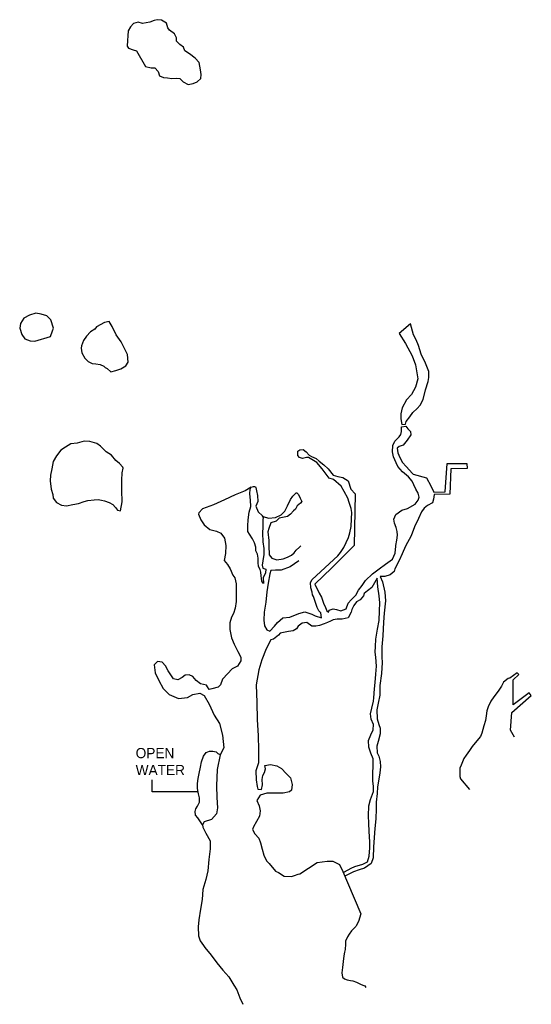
# Model space of a CAD drawing. Extents: x 217209 to 222223, y 852752 to 862406.
import ezdxf

# ---------------------------------------------------------------- set-up
doc = ezdxf.new("R2010")
doc.units = 0
doc.header["$LTSCALE"] = 800
doc.layers.add('WETLANDS', color=11, linetype='CONTINUOUS')

msp = doc.modelspace()

# ---------------------------------------------------------------- linework, layer by layer
at = {"layer": 'WETLANDS', "color": 0}
for p, q in [((218508.9, 854834.5), (218508.9, 854954)), ((218958.2, 854834.5), (218508.9, 854834.5))]:
    msp.add_line(p, q, dxfattribs=at)
for points in [[(218440.9, 861947.4), (218497.7, 861933.2), (218534.3, 861932.7), (218565.3, 861898.8), (218580, 861855.6), (218619.5, 861840.2), (218659.2, 861836.1), (218701.5, 861828.2), (218746.8, 861831.6), (218779.5, 861829.3), (218810.5, 861795.1), (218859.2, 861771.6), (218910.6, 861780), (218947.7, 861795.8), (218984.1, 861829.7), (218986.4, 861867.3), (218982.2, 861914.4), (218968.4, 861987.4), (218927.4, 862027.2), (218873.3, 862072), (218829.1, 862100.9), (218815.1, 862136.2), (218779.5, 862162.7), (218745.3, 862195.1), (218746.6, 862227.7), (218727.9, 862268.1), (218678.1, 862304.7), (218660.2, 862326.9), (218647.6, 862372.6), (218600.6, 862400.7), (218556.3, 862405.8), (218527.6, 862398.9), (218484.1, 862381), (218412.5, 862368.9), (218369.2, 862380.4), (218323.9, 862368.8), (218295.3, 862334.6), (218273.2, 862296.9), (218268.8, 862248.7), (218264.4, 862202.2), (218262.9, 862146.5), (218276.2, 862127.4), (218321.3, 862109.2), (218353.3, 862099.8)], [(217510.1, 859299.1), (217530.7, 859354), (217540.3, 859382.2), (217513.7, 859463.7), (217474.4, 859502.9), (217419.1, 859517.8), (217367.4, 859528.5), (217305.7, 859507.9), (217250.3, 859478.5), (217216.7, 859426.8), (217209.5, 859381.4), (217229.7, 859320), (217261.3, 859276.6), (217310.9, 859255.7), (217358.5, 859253.1)], [(218152.8, 858965.8), (218201.5, 858984), (218248.1, 859013.4), (218272.1, 859048.2), (218266.4, 859121.9), (218234.5, 859188.2), (218203.3, 859245.7), (218153.5, 859316), (218115.7, 859399.2), (218086.5, 859446.9), (218040, 859436.8), (217960.6, 859393.3), (217944.3, 859370.1), (217903.8, 859345.6), (217862.8, 859304.5), (217835.2, 859260.2), (217815.3, 859208.4), (217812.8, 859185.5), (217819.3, 859139), (217847.4, 859087.5), (217880.7, 859054.3), (217920.1, 859035.5), (217957.1, 859031.5), (217998.7, 859025.4), (218034.9, 859008.4), (218047.6, 858995.7), (218065.1, 858984.7), (218102.8, 858952.2)], [(220929.6, 859328.1), (220990.6, 859230.7), (221055.7, 859109.3), (221087.5, 859022.1), (221109.5, 858884.5), (221088.1, 858804), (221049.4, 858731.9), (221001.4, 858677.6), (220956.2, 858598.7), (220944.7, 858541.8), (220945.8, 858492.5), (220953.8, 858437.7), (220988.7, 858439.7), (220996.6, 858466.5), (221032.3, 858511), (221061.1, 858552.9), (221105.1, 858593.9), (221133.7, 858627.4), (221164.7, 858680.5), (221184.5, 858776.5), (221210.6, 858858.9), (221220.3, 858896.9), (221219.2, 858956), (221186.5, 859038.3), (221144.2, 859127.3), (221117.9, 859210.9), (221094.6, 859267.9), (221067.4, 859316.7), (221040.2, 859423.8)], [(218196.5, 857590.6), (218212.6, 857679.7), (218211.8, 857790), (218210, 857890.7), (218214.4, 857963), (218222.7, 858008), (218219.2, 858019.3), (218186.2, 858053.6), (218152.1, 858084), (218109.2, 858136.9), (218055.8, 858170.2), (218000.3, 858225), (217965.1, 858251.8), (217897.2, 858269.7), (217840.8, 858273.7), (217771, 858254.9), (217710.4, 858247.6), (217658.9, 858216.1), (217613.7, 858186.3), (217568.8, 858129.7), (217537.6, 858074.1), (217524, 858002.3), (217510.5, 857939.9), (217508.5, 857883.9), (217517.8, 857802.9), (217534.9, 857750.7), (217537.3, 857715.5), (217568.5, 857673.4), (217618.8, 857645.8), (217667.8, 857637.9), (217731.2, 857651.5), (217785.2, 857663.3), (217842, 857682.9), (217878.3, 857690.5), (217939.2, 857697), (217979.8, 857700.1), (218010, 857695.4), (218040.7, 857688.3), (218085.4, 857670.6), (218120.5, 857651.8), (218148.3, 857624.2), (218166.9, 857596)]]:
    msp.add_lwpolyline(points, close=True, dxfattribs=at)
for points in [[(219943.6, 857100.2), (219860.2, 857040.2), (219771.7, 857008), (219715.7, 857008.9), (219672, 857006.2), (219662.1, 856974.1), (219643.1, 856879.8), (219631.6, 856797.4), (219622.9, 856696.3), (219606, 856597.3), (219603, 856518.8), (219609.5, 856464.2), (219629.8, 856423.6), (219661.1, 856409.1), (219707.4, 856458.9), (219735.7, 856495.2), (219786.9, 856540.5), (219856.4, 856547.7), (219943.7, 856584.8), (220003.3, 856600.5), (220072, 856575.6), (220105.7, 856562.1), (220166.5, 856541.9), (220159.7, 856589.1), (220139.5, 856609.4), (220126, 856643.2), (220087, 856748.8), (220077.3, 856767.3), (220074.3, 856793), (220062.4, 856835.3), (220058.9, 856887.4), (220075.1, 856916.8), (220327.7, 857147.8), (220352.8, 857180.4), (220385.4, 857229.9), (220430.3, 857328.6), (220445.6, 857375.5), (220457.3, 857438), (220460.9, 857513.1), (220462.7, 857573.9), (220458, 857611.7), (220438.7, 857673.2), (220424.6, 857713.8), (220389.3, 857781.4), (220360.1, 857832), (220285, 857896.8), (220240.5, 857911.4), (220175, 858000.8), (220121.3, 858063.2), (220038.6, 858113.1), (220020.7, 858113.4), (219981.3, 858103.5), (219951, 858112.3), (219933.5, 858132.9), (219933.5, 858174.8), (219954.7, 858187.7), (219987.1, 858190.5), (220017.4, 858170.1), (220046, 858134.7), (220069.9, 858122.9), (220113.1, 858102.8), (220145, 858077.8), (220188.8, 858042.9), (220231.7, 858001.3), (220280.8, 857938.8), (220327.5, 857926), (220374.7, 857916.9), (220429.5, 857885.9), (220455.9, 857804.1), (220498.2, 857756.2), (220487.3, 857249.2), (220268.5, 857030.3), (220102, 856871.2), (220143.5, 856781.9), (220167.7, 856742.6), (220186.7, 856683.7), (220207, 856643.2), (220220.5, 856609.4), (220234, 856595.9), (220240.7, 856616.1), (220281.2, 856629.7), (220315, 856622.9), (220355.5, 856609.4), (220409.5, 856629.7), (220429.7, 856683.7), (220456.7, 856717.4), (220483.7, 856744.5), (220504, 856764.7), (220531, 856812), (220564.7, 856859.3), (220598.5, 856906.5), (220666, 856974.1), (220733.5, 857021.3), (220794.3, 857068.6), (220861.8, 857115.9), (220888.8, 857176.7), (220894.8, 857244.4), (220896.3, 857251.3), (220905.8, 857301.3), (220913.2, 857352.3), (220908.8, 857387.6), (220897.1, 857425.3), (220881.3, 857468.8), (220877.1, 857508.6), (220896.9, 857553.7), (220954, 857597.4), (221009.4, 857614.1), (221086.1, 857656.1), (221114.1, 857693.8), (221122.6, 857725.2), (221113.4, 857763.5), (221092.5, 857801.5), (221071.9, 857844.7), (221054.1, 857880.5), (221020.1, 857924.9), (220959.2, 857973.8), (220913.5, 858025.3), (220898.9, 858061), (220871.8, 858120.6), (220861.5, 858168.1), (220866.8, 858229.4), (220885.5, 858272.4), (220928.5, 858315.9), (220944, 858338.9), (220949.6, 858367.6), (220951.9, 858412.8), (220993.6, 858420.9), (221012.4, 858393.9), (221039.3, 858368.7), (221041.6, 858334.1), (221006.8, 858283), (220968.6, 858234.7), (220929.4, 858220.6), (220908.8, 858203.4), (220913.5, 858157.8), (220933.1, 858114.6), (220960.5, 858062.7), (220996.5, 858024.9), (221057.8, 857956.7), (221066.3, 857948.4), (221197.2, 857913.1), (221238.4, 857835), (221266.2, 857772.9), (221377.8, 857777.1), (221397.5, 858053.2), (221590.6, 858055.6), (221593.4, 858004.9), (221435.1, 858001.6), (221425.5, 857754.4), (221271, 857751.6), (221265.9, 857705.7), (221254.8, 857669.2), (221206, 857642.7), (221172.3, 857615.6), (221145.3, 857581.9), (221118.3, 857514.3), (221077.8, 857433.3), (221044, 857345.5), (220990, 857244.2), (220956.3, 857169.9), (220929.3, 857102.4), (220885.3, 857022.2), (220879.1, 856995.6), (220839.2, 856961.4), (220787.3, 856945.6), (220740.2, 856946.2), (220763.1, 856895.1), (220786.6, 856791.3), (220792.9, 856708.8), (220782, 856587.5), (220773.7, 856498.9), (220766.6, 856365.9), (220759.7, 856257.1), (220758.7, 856156.9), (220761.9, 856104.8), (220755.2, 855994.3), (220740, 855878.1), (220737.4, 855784.3), (220723.5, 855704.9), (220708.1, 855638), (220712.8, 855550.2), (220728.9, 855496.6), (220742.7, 855457.8), (220742.3, 855404.7), (220723.2, 855329.4), (220710.6, 855282.4), (220712.2, 855216.6), (220728, 855183.7), (220741.4, 855133.3), (220745.5, 855078.7), (220737.8, 855019.9), (220724.5, 854939.8), (220714.5, 854885.3), (220711.5, 854817.5), (220704.1, 854735.2), (220702.1, 854668.1), (220698, 854570.5), (220689.5, 854474.4), (220677.7, 854295.5), (220672.6, 854188.8), (220653, 854131.5), (220588.5, 854085.5), (220535.6, 854071.2), (220480, 854049.2), (220396.2, 854006.7)], [(219479.1, 857821.6), (219418.8, 857786.2), (219320.1, 857746.7), (219215.3, 857696.6), (219107.7, 857648.3), (219002.2, 857610.2), (218965.5, 857572.2), (218963, 857558.8), (218982.9, 857502.8), (219016.2, 857453.4), (219073.9, 857406.7), (219137.3, 857392.1), (219178.8, 857372.9), (219216, 857321.7), (219229.5, 857251.9), (219227.2, 857172.3), (219211.5, 857103), (219246.9, 857064.1), (219273.2, 857020), (219299.1, 856958.6), (219318.1, 856934.3), (219330.5, 856873.3), (219330.5, 856800.7), (219330.5, 856700.8), (219321.4, 856637.2), (219303.3, 856582.7), (219285.1, 856546.4), (219267, 856491.9), (219267, 856428.3), (219285.1, 856346.6), (219312.3, 856283), (219348.6, 856210.4), (219375.9, 856155.9), (219375.9, 856119.5), (219344.2, 856065.8)], [(219586.2, 857541.5), (219596, 857524.3), (219593.1, 857501.4), (219592.9, 857432.7), (219589.5, 857370), (219593.2, 857287.5), (219600.4, 857219.5), (219600.2, 857162.8), (219592, 857100.5), (219585.1, 857057.5), (219591.8, 857029.3), (219621, 857019.4), (219619.5, 856983.8), (219596.4, 856933.1), (219597, 856876.7), (219580.8, 856902.2), (219575.7, 856952.2), (219571.2, 856987.4), (219567.1, 857016), (219549.2, 857045.6), (219547.5, 857085.1), (219546.2, 857127.4), (219538.9, 857165.4), (219524.9, 857198.2), (219523.6, 857234.5), (219511.8, 857275.8), (219490.7, 857314.6), (219459.9, 857360.8), (219445.5, 857386.6), (219443.6, 857442.6), (219449.4, 857502.1), (219457.7, 857578.2), (219473.3, 857633.5), (219472.1, 857696.2), (219465.9, 857757.2), (219468.5, 857801.9), (219479.2, 857821.6), (219501.7, 857827.9), (219506, 857828.5), (219509.9, 857828.6), (219513.8, 857828.2), (219517.7, 857826.7), (219521.2, 857824.5), (219522.7, 857819.2), (219528.4, 857787.3), (219540.6, 857740.8), (219541.8, 857680.9), (219523.7, 857637.2), (219545.4, 857580.1), (219587.6, 857540.2), (219596.7, 857533.4), (219646.7, 857518.1), (219715.1, 857525), (219771.5, 857552.7), (219808.6, 857585.7), (219834.8, 857639.9), (219862.1, 857701.1), (219885.5, 857735.5), (219918.3, 857767.9), (219926.8, 857767.8), (219941.9, 857749.8), (219958.3, 857713.1), (219974.1, 857681), (219961.4, 857666.6), (219929.2, 857638.5), (219911.2, 857607.9), (219893.9, 857589), (219863.8, 857556.6), (219833.1, 857533.5), (219751.3, 857517.5), (219723.8, 857489), (219671.2, 857471.2), (219651.7, 857418.4), (219642.1, 857385), (219649.9, 857299.7), (219651.5, 857233.1), (219655.6, 857171.1), (219655.2, 857157.7), (219680.5, 857125.6), (219729.4, 857111), (219791.8, 857118.9), (219833.4, 857135), (219872.2, 857154.3), (219899.7, 857177.1), (219920.2, 857204.5), (219950.3, 857234), (219964, 857246.3)], [(220380.7, 854045.5), (220390.8, 854051.2), (220459.1, 854085.8), (220494.5, 854103.5), (220572.3, 854127.2), (220617.1, 854149.2), (220635.2, 854204.9), (220641.2, 854287.6), (220641, 854344.3), (220634.7, 854446.8), (220631.9, 854528.1), (220627.7, 854599.3), (220630.7, 854698.3), (220647.3, 854759.6), (220667, 854813.1), (220677.1, 854839.8), (220676.6, 854886.3), (220670.1, 854942.7), (220671.4, 855021.8), (220673.5, 855083.3), (220673.6, 855157.1), (220649.6, 855214.9), (220631.2, 855271.8), (220628.1, 855337.3), (220651.1, 855392.4), (220673.6, 855442.6), (220675.1, 855495.6), (220652, 855549.2), (220645.6, 855598.3), (220659.5, 855656.2), (220677.4, 855724.5), (220678.8, 855756.8), (220685, 855844.8), (220693.5, 855906.7), (220700.6, 855989.5), (220705.7, 856067.3), (220699.3, 856155.1), (220693.9, 856203.1), (220696.9, 856259.6), (220698.7, 856332.3), (220716.8, 856430.5), (220730.6, 856513.7), (220735.7, 856610.9), (220737.4, 856689.6), (220730.5, 856756.3), (220719.1, 856843.9), (220713.4, 856931), (220659.3, 856839), (220618.8, 856805.2), (220585, 856778.2), (220578.2, 856758), (220544.5, 856717.4), (220510.7, 856697.2), (220483.7, 856663.4), (220463.5, 856622.9), (220456.7, 856595.9), (220429.7, 856541.9), (220369, 856528.4), (220321.7, 856528.4), (220281.2, 856521.6), (220254.2, 856508.1), (220227.2, 856494.6), (220193.5, 856481.1), (220146.2, 856467.6), (220112.5, 856460.8), (220072, 856460.8), (220024.7, 856494.6), (219977.5, 856487.8), (219937, 856460.8), (219923.5, 856433.8), (219889.7, 856413.5), (219842.5, 856406.8), (219763.3, 856390.4), (219747, 856369.7), (219696.5, 856331.1), (219671.1, 856325.5), (219624.4, 856237.2), (219583.2, 856131), (219553, 856031.3), (219528.2, 855884.9), (219532.7, 855711.5), (219535, 855544.5), (219544.8, 855385.2), (219549, 855247.5), (219548.1, 855195.7), (219550.4, 855118.2), (219524.4, 855041.1), (219525.6, 854952.7), (219536.7, 854886.4), (219544, 854862.8), (219580.3, 854857.4), (219589.2, 854904.6), (219586.9, 854956.4), (219591.6, 854993.7), (219607.5, 855023.9), (219617.5, 855061.3), (219612.7, 855091.9), (219666.9, 855102), (219728.9, 855091.2), (219775.3, 855063.3), (219819.6, 855014.9), (219862.5, 854972.5), (219879.2, 854907.6), (219872, 854852.3), (219852.6, 854835.5), (219792.6, 854821.6), (219716.5, 854823.5), (219631.6, 854823.1), (219567.4, 854803.2), (219532.8, 854749.7), (219555.2, 854696.8), (219564.5, 854649.9), (219558.8, 854597.1), (219529, 854545.7), (219500, 854492.6), (219489.3, 854464.8), (219514.6, 854424.2), (219552.9, 854382.2), (219569.6, 854336), (219584.6, 854273.6), (219600.6, 854213.3), (219627.3, 854158.3), (219655.4, 854133.2), (219716.7, 854057.5), (219746.7, 854044.3), (219800.5, 854007.7), (219874.1, 854006.1), (219902, 854014.8), (219939.4, 854027.7), (219954.9, 854031.6), (220125.5, 854142.9), (220223.8, 854153.9), (220278.4, 854153.9), (220343.9, 854121.1), (220376.7, 854055.5), (220420.4, 853946.1), (220551.5, 853640), (220529.6, 853563.5), (220507.8, 853519.8), (220502.5, 853515.3), (220462.4, 853471.6), (220437.5, 853440.6), (220422, 853412.7), (220403.4, 853372.4), (220403.4, 853344.4), (220403.4, 853325.8), (220397.2, 853307.2), (220397.2, 853288.6), (220391, 853263.8), (220384.8, 853226.5), (220378.6, 853170.7), (220372.4, 853111.8), (220366.2, 853062.1), (220372.4, 853018.7), (220391, 853000.1), (220418.9, 852990.8), (220450, 852984.6), (220474.8, 852981.5), (220508.9, 852969.1), (220549.2, 852950.4), (220570.9, 852941.1), (220592.6, 852931.8), (220600, 852917.6)], [(219344.2, 856065.8), (219344.2, 856065.8), (219290.9, 856042.3), (219244.2, 855992.8), (219200.4, 855943.9), (219196.9, 855939.7), (219176.3, 855883.7), (219155.8, 855860.5), (219092.3, 855844.2), (219066.2, 855838.3), (219049.8, 855864.4), (219038.9, 855881), (218982.2, 855892.7), (218939.3, 855927), (218905.6, 855966.9), (218869.4, 855981.5), (218832.4, 855980.2), (218801.6, 855954.9), (218760.4, 855933.5), (218718.1, 855944.6), (218697.1, 855973.9), (218664.4, 856020.5), (218637.1, 856070.9), (218604.4, 856105.9), (218560.8, 856111.7), (218527.9, 856079.7), (218537.6, 856002.5), (218571.9, 855926.3), (218615, 855848), (218672.6, 855790.4), (218764.1, 855751), (218852.2, 855758.5), (218907.2, 855788.7), (218973.5, 855803.3), (219015.7, 855780.6), (219065.8, 855694.5), (219114.1, 855587.3), (219167.1, 855505), (219195.3, 855391.5), (219209.1, 855268.2), (219172.9, 855198.9), (219145.4, 855054.9), (219137.2, 854894.9), (219139.7, 854778), (219146.4, 854676.8), (219136.4, 854620.5), (219087.6, 854565), (219017.1, 854542.6), (219001.9, 854513.1), (219004.3, 854487.7), (219033, 854429.8), (219075.1, 854355.7), (219075.9, 854275.8), (219061.5, 854172.2), (219053.8, 854059.2), (219032.8, 853974.7), (219004.2, 853878.1), (218999.1, 853778.8), (218979.6, 853684.3), (218965.3, 853581.3), (218956.7, 853511.6), (218961.7, 853424.5), (218979, 853373.2), (219009.1, 853327.1), (219024, 853308.6), (219085.1, 853233.1), (219140.9, 853159.2), (219200.2, 853085.9), (219259.3, 853020.3), (219306.9, 852939.4), (219335.9, 852892.5), (219366, 852814.7), (219396.5, 852751.9)], [(222059.3, 855372), (222020.2, 855440.1), (222032.9, 855614.1), (222222.8, 855778.7), (222201.9, 855806.5), (222045.3, 855688.5), (222046.7, 855934.6), (222100.5, 855984.4), (222085.2, 856000.4), (222012.1, 855950.9), (221995.1, 855946.6), (221951.6, 855909.4), (221930.9, 855869.7), (221896.9, 855822.3), (221856.3, 855765.4), (221826.7, 855724.2), (221799.6, 855669.9), (221787.6, 855630.3), (221779.3, 855581), (221774.1, 855534), (221757.9, 855482.9), (221739.6, 855409.3), (221724.1, 855379.3), (221673.7, 855314.2), (221643.7, 855280.1), (221616.3, 855239.6), (221583.1, 855193.9), (221560.9, 855162.4), (221534.1, 855097.9), (221522.4, 855067), (221521.1, 855028.7), (221522.8, 854986.5), (221528.3, 854962), (221616.3, 854856.6)], [(219002.2, 854510), (218956.4, 854579.3), (218932, 854604.9), (218928.3, 854641.5), (218934.2, 854667.9), (218950.3, 854694.7), (218972.7, 854732.8), (218970.4, 854776.4), (218961.1, 854816.8), (218952.8, 854868.9), (218952.6, 854915.6), (218957.3, 854964.9), (218968.7, 855014.2), (218982.2, 855075.5), (218991.9, 855129), (219010.3, 855185), (219035.5, 855221.4), (219069.9, 855232.8), (219103, 855235), (219136.1, 855226.4), (219150.6, 855211.3), (219173.5, 855199.9)]]:
    msp.add_lwpolyline(points, dxfattribs=at)

# ---------------------------------------------------------------- texts
for s, p in [('OPEN', (218345.9, 855165.2)), ('WATER', (218345.9, 854998.6))]:
    msp.add_text(s, height=100, dxfattribs=at).set_placement(p)

doc.saveas('drawing.dxf')
